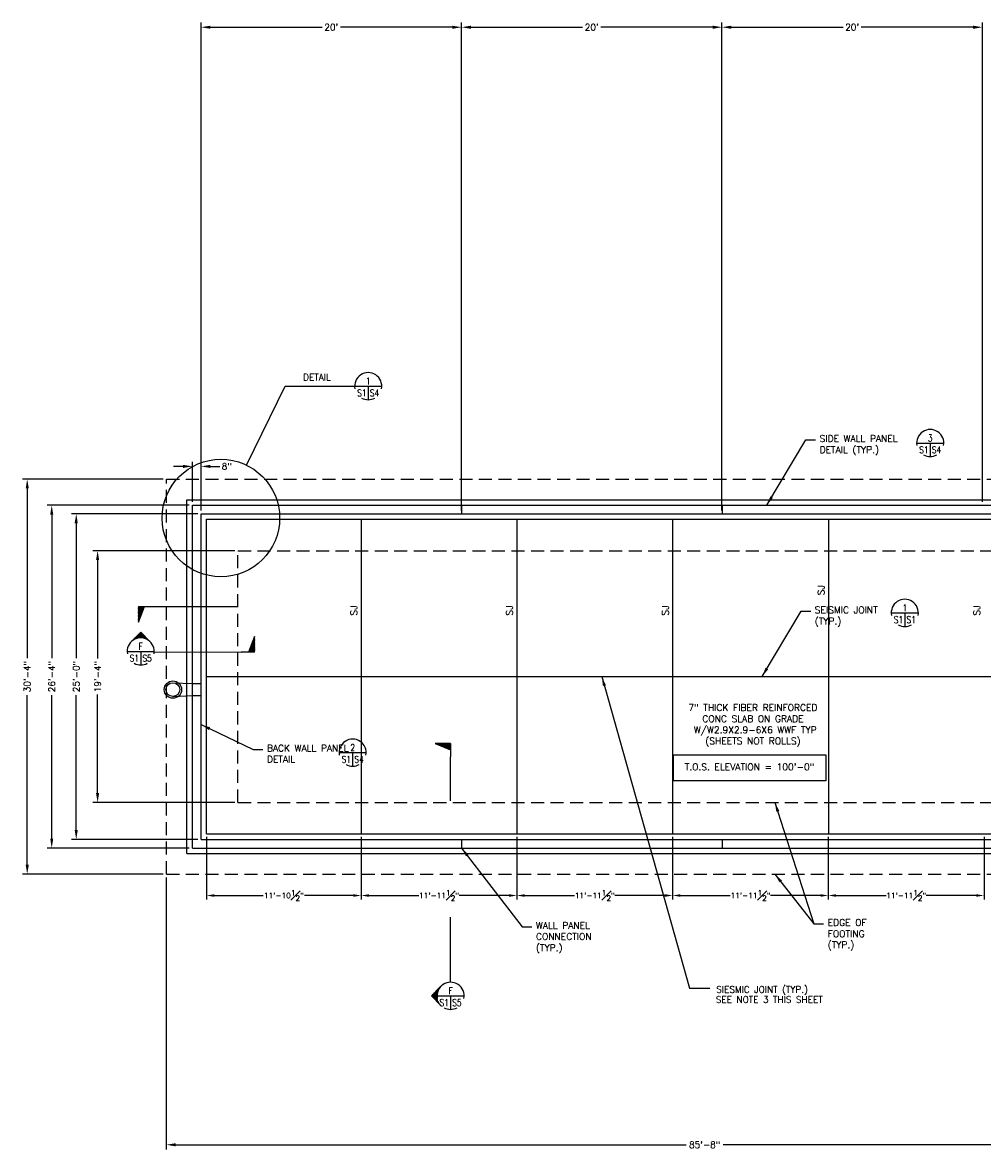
# Model space of a CAD drawing. Header units: feet. Extents: x 806 to 2253, y 337 to 8639.
# Tile 2 of 10: x 806 to 1690, y 2805 to 3843. Entities that reach past the tile are written whole.
import ezdxf
from ezdxf.enums import TextEntityAlignment as Align

# ---------------------------------------------------------------- set-up
doc = ezdxf.new("R2010")
doc.units = ezdxf.units.FT
doc.header["$LTSCALE"] = 48
doc.header["$MEASUREMENT"] = 0
for name, pattern in [('DASH6', [0.325, 0.225, -0.1]), ('DASHED', [7.275, 4.85, -2.425]), ('HIDDEN', [0.375, 0.25, -0.125])]:
    doc.linetypes.add(name, pattern=pattern)
doc.layers.get('0').update_dxf_attribs({"linetype": 'CONTINUOUS'})
doc.layers.get('DEFPOINTS').update_dxf_attribs({"linetype": 'CONTINUOUS'})
for name, color, linetype in [('COM-CALLOUT', 7, 'CONTINUOUS'), ('COM-DIMS', 2, 'CONTINUOUS'), ('S-ANNO-TEXT-LW15', 2, 'CONTINUOUS'), ('S-FLOR-LW20', 1, 'CONTINUOUS'), ('S-FNDN', 4, 'DASHED'), ('S-PR-FOOTING', 6, 'DASH6'), ('S-PR-MISC-MATL', 6, 'CONTINUOUS'), ('S-SLAB-EDGE', 2, 'CONTINUOUS')]:
    doc.layers.add(name, color=color, linetype=linetype)
doc.styles.add('ROMANS', font='Romans')
doc.styles.add('SIMPLEX', font='simplex.shx')
doc.styles.add('TIGHT', font='SIMPLEX', dxfattribs={"width": 0.85})
doc.dimstyles.new('DIM', dxfattribs={"dimscale": 48, "dimtxt": 0.125, "dimasz": 0.18, "dimexe": 0.09, "dimexo": 0.0625, "dimgap": 0.05, "dimtad": 0, "dimdec": 3, "dimzin": 0, "dimdsep": 46, "dimlunit": 4, "dimtxsty": 'SIMPLEX', "dimcen": 0.09, "dimadec": 0, "dimazin": 0, "dimtfac": 1, "dimtdec": 3, "dimtofl": 0, "dimtmove": 0, "dimatfit": 3, "dimfxl": 0, "dimfrac": 1, "dimtolj": 1, "dimtzin": 0, "dimarcsym": 0})

# ---------------------------------------------------------------- blocks, each defined once
blk = doc.blocks.new('TAIL')
at = {"layer": 'S-PR-FOOTING', "color": 7, "linetype": 'Continuous'}
for p, q in [((-0.0383, -0.0452), (-0.0383, 0.0535)), ((-0.0383, 0.0535), (0.0008, -0.0452)), ((-0.0383, 0.0455), (-0.0023, -0.0452)), ((-0.0383, 0.0369), (-0.0057, -0.0452)), ((-0.0383, 0.0309), (-0.0081, -0.0452)), ((-0.0383, 0.0215), (-0.0117, -0.0452)), ((-0.0383, 0.0127), (-0.0153, -0.0452)), ((-0.0383, 0.002), (-0.0195, -0.0452)), ((-0.0383, -0.0051), (-0.0224, -0.0452)), ((-0.0383, -0.0134), (-0.0255, -0.0452)), ((-0.0383, -0.0209), (-0.0286, -0.0452)), ((-0.0383, -0.0285), (-0.0315, -0.0452)), ((-0.0383, -0.0337), (-0.0336, -0.0452)), ((-0.0383, -0.0407), (-0.0364, -0.0452)), ((-0.0383, -0.0452), (0.0461, -0.0452))]:
    blk.add_line(p, q, dxfattribs=at)
blk = doc.blocks.new('*D51')
at = {"layer": 'COM-DIMS', "color": 0, "linetype": 'Continuous', "lineweight": -2}
for p, q in [((962.4, 3401.3), (962.4, 3438.4)), ((970.4, 3393.3), (970.4, 3438.4)), ((953.8, 3434.1), (945.1, 3434.1)), ((979.1, 3434.1), (987.7, 3434.1))]:
    blk.add_line(p, q, dxfattribs=at)
at = {"layer": 'COM-DIMS', "color": 0, "linetype": 'Continuous'}
for points in [[(953.8, 3435.5), (953.8, 3432.6), (962.4, 3434.1)], [(979.1, 3435.5), (979.1, 3432.6), (970.4, 3434.1)]]:
    blk.add_solid(points, dxfattribs=at)
at = {"layer": 'DEFPOINTS', "color": 0, "linetype": 'Continuous'}
for p in [(970.4, 3434.1), (962.4, 3398.3, 0.4), (970.4, 3390.3, 0.4)]:
    blk.add_point(p, dxfattribs=at)
at = {"layer": 'COM-DIMS', "color": 0, "linetype": 'Continuous', "insert": (994.1, 3434.1), "char_height": 6, "attachment_point": 5, "style": 'SIMPLEX'}
blk.add_mtext('\\A1;8"', dxfattribs=at)
blk = doc.blocks.new('DETTAG')
at = {"linetype": 'Continuous'}
blk.add_line((-0.25, 0), (0.25, 0), dxfattribs=at)
blk.add_line((0, 0), (0, -0.25))
for start, end in [(349.193077, 190.806923), (241.044976, 298.955024)]:
    blk.add_arc((0, 0), 0.25, start, end)
at = {"style": 'TIGHT', "width": 0.8}
blk.add_attdef('NO', text='', height=0.125, dxfattribs=at).set_placement((0, 0.03125), align=Align.CENTER)
blk.add_attdef('FROM', text='', height=0.125, dxfattribs=at).set_placement((-0.03125, -0.1875), align=Align.RIGHT)
blk.add_attdef('TO', (0.03125, -0.1875), '', height=0.125, dxfattribs=at)
blk = doc.blocks.new('*D52')
at = {"layer": 'COM-DIMS', "color": 0, "linetype": 'Continuous', "lineweight": -2}
for p, q in [((1001.4, 3356.3), (870.8, 3356.3)), ((875.1, 3347.7), (875.1, 3256.9)), ((875.1, 3133), (875.1, 3223.8)), ((1001.4, 3124.3), (870.8, 3124.3))]:
    blk.add_line(p, q, dxfattribs=at)
at = {"layer": 'COM-DIMS', "color": 0, "linetype": 'Continuous'}
for points in [[(873.6, 3347.7), (876.5, 3347.7), (875.1, 3356.3)], [(873.6, 3133), (876.5, 3133), (875.1, 3124.3)]]:
    blk.add_solid(points, dxfattribs=at)
at = {"layer": 'DEFPOINTS', "color": 0, "linetype": 'Continuous'}
for p in [(875.1, 3356.3), (1004.4, 3356.3, -1.1), (1004.4, 3124.3, -1.1)]:
    blk.add_point(p, dxfattribs=at)
at = {"layer": 'COM-DIMS', "color": 0, "linetype": 'Continuous', "insert": (875.1, 3240.3), "char_height": 6, "attachment_point": 5, "rotation": 90, "style": 'SIMPLEX'}
blk.add_mtext('\\A1;19\'-4"', dxfattribs=at)
blk = doc.blocks.new('*D53')
at = {"layer": 'COM-DIMS', "color": 0, "linetype": 'Continuous', "lineweight": -2}
for p, q in [((967.4, 3390.3), (851, 3390.3)), ((855.4, 3381.7), (855.4, 3257.4)), ((855.4, 3099), (855.4, 3223.2)), ((967.4, 3090.3), (851, 3090.3))]:
    blk.add_line(p, q, dxfattribs=at)
at = {"layer": 'COM-DIMS', "color": 0, "linetype": 'Continuous'}
for points in [[(853.9, 3381.7), (856.8, 3381.7), (855.4, 3390.3)], [(853.9, 3099), (856.8, 3099), (855.4, 3090.3)]]:
    blk.add_solid(points, dxfattribs=at)
at = {"layer": 'DEFPOINTS', "color": 0, "linetype": 'Continuous'}
for p in [(855.4, 3390.3), (970.4, 3390.3, -1.1), (970.4, 3090.3, -1.1)]:
    blk.add_point(p, dxfattribs=at)
at = {"layer": 'COM-DIMS', "color": 0, "linetype": 'Continuous', "insert": (855.4, 3240.3), "char_height": 6, "attachment_point": 5, "rotation": 90, "style": 'SIMPLEX'}
blk.add_mtext('\\A1;25\'-0"', dxfattribs=at)
blk = doc.blocks.new('*D54')
at = {"layer": 'COM-DIMS', "color": 0, "linetype": 'Continuous', "lineweight": -2}
for p, q in [((959.4, 3398.3), (828.5, 3398.3)), ((832.8, 3389.7), (832.8, 3257.4)), ((832.8, 3091), (832.8, 3223.2)), ((959.4, 3082.3), (828.5, 3082.3))]:
    blk.add_line(p, q, dxfattribs=at)
at = {"layer": 'COM-DIMS', "color": 0, "linetype": 'Continuous'}
for points in [[(831.4, 3389.7), (834.2, 3389.7), (832.8, 3398.3)], [(831.4, 3091), (834.2, 3091), (832.8, 3082.3)]]:
    blk.add_solid(points, dxfattribs=at)
at = {"layer": 'DEFPOINTS', "color": 0, "linetype": 'Continuous'}
for p in [(832.8, 3398.3), (962.4, 3398.3, -1.1), (962.4, 3082.3, -1.1)]:
    blk.add_point(p, dxfattribs=at)
at = {"layer": 'COM-DIMS', "color": 0, "linetype": 'Continuous', "insert": (832.8, 3240.3), "char_height": 6, "attachment_point": 5, "rotation": 90, "style": 'SIMPLEX'}
blk.add_mtext('\\A1;26\'-4"', dxfattribs=at)
blk = doc.blocks.new('*D55')
at = {"layer": 'COM-DIMS', "color": 0, "linetype": 'Continuous', "lineweight": -2}
for p, q in [((935.4, 3422.3), (805.9, 3422.3)), ((810.2, 3413.7), (810.2, 3257.4)), ((810.2, 3067), (810.2, 3223.2)), ((935.4, 3058.3), (805.9, 3058.3))]:
    blk.add_line(p, q, dxfattribs=at)
at = {"layer": 'COM-DIMS', "color": 0, "linetype": 'Continuous'}
for points in [[(808.8, 3413.7), (811.7, 3413.7), (810.2, 3422.3)], [(808.8, 3067), (811.7, 3067), (810.2, 3058.3)]]:
    blk.add_solid(points, dxfattribs=at)
at = {"layer": 'DEFPOINTS', "color": 0, "linetype": 'Continuous'}
for p in [(810.2, 3422.3), (938.4, 3422.3, -1.1), (938.4, 3058.3, -1.1)]:
    blk.add_point(p, dxfattribs=at)
at = {"layer": 'COM-DIMS', "color": 0, "linetype": 'Continuous', "insert": (810.2, 3240.3), "char_height": 6, "attachment_point": 5, "rotation": 90, "style": 'SIMPLEX'}
blk.add_mtext('\\A1;30\'-4"', dxfattribs=at)
blk = doc.blocks.new('*D63')
at = {"layer": 'COM-DIMS', "color": 0, "linetype": 'Continuous', "lineweight": -2}
for p, q in [((1930.4, 3093.3), (1930.4, 2804.6)), ((938.4, 3055.3), (938.4, 2804.6)), ((947.1, 2808.9), (1417.3, 2808.9)), ((1921.8, 2808.9), (1451.5, 2808.9))]:
    blk.add_line(p, q, dxfattribs=at)
at = {"layer": 'COM-DIMS', "color": 0, "linetype": 'Continuous'}
for points in [[(947.1, 2810.3), (947.1, 2807.4), (938.4, 2808.9)], [(1921.8, 2810.3), (1921.8, 2807.4), (1930.4, 2808.9)]]:
    blk.add_solid(points, dxfattribs=at)
at = {"layer": 'DEFPOINTS', "color": 0, "linetype": 'Continuous'}
for p in [(1930.4, 3096.3, -1.1), (938.4, 3058.3, -1.1), (1930.4, 2808.9)]:
    blk.add_point(p, dxfattribs=at)
at = {"layer": 'COM-DIMS', "color": 0, "linetype": 'Continuous', "insert": (1434.4, 2808.9), "char_height": 6, "attachment_point": 5, "style": 'SIMPLEX'}
blk.add_mtext('\\A1;85\'-8"', dxfattribs=at)
blk = doc.blocks.new('*D65')
at = {"layer": 'COM-DIMS', "color": 0, "linetype": 'Continuous', "lineweight": -2}
for p, q in [((1210.4, 3393.3), (1210.4, 3843.1)), ((1450.4, 3401.3), (1450.4, 3843.1)), ((1219.1, 3838.8), (1322, 3838.8)), ((1441.8, 3838.8), (1338.8, 3838.8))]:
    blk.add_line(p, q, dxfattribs=at)
at = {"layer": 'COM-DIMS', "color": 0, "linetype": 'Continuous'}
for points in [[(1219.1, 3840.2), (1219.1, 3837.3), (1210.4, 3838.8)], [(1441.8, 3840.2), (1441.8, 3837.3), (1450.4, 3838.8)]]:
    blk.add_solid(points, dxfattribs=at)
at = {"layer": 'DEFPOINTS', "color": 0, "linetype": 'Continuous'}
for p in [(1450.4, 3838.8), (1450.4, 3398.3), (1210.4, 3390.3)]:
    blk.add_point(p, dxfattribs=at)
at = {"layer": 'COM-DIMS', "color": 0, "linetype": 'Continuous', "insert": (1330.4, 3838.8), "char_height": 6, "attachment_point": 5, "style": 'SIMPLEX'}
blk.add_mtext("\\A1;20'", dxfattribs=at)
blk = doc.blocks.new('*D64')
at = {"layer": 'COM-DIMS', "color": 0, "linetype": 'Continuous', "lineweight": -2}
for p, q in [((970.4, 3405.3), (970.4, 3843.1)), ((1210.4, 3401.3), (1210.4, 3843.1)), ((979.1, 3838.8), (1082, 3838.8)), ((1201.8, 3838.8), (1098.8, 3838.8))]:
    blk.add_line(p, q, dxfattribs=at)
at = {"layer": 'COM-DIMS', "color": 0, "linetype": 'Continuous'}
for points in [[(979.1, 3840.2), (979.1, 3837.3), (970.4, 3838.8)], [(1201.8, 3840.2), (1201.8, 3837.3), (1210.4, 3838.8)]]:
    blk.add_solid(points, dxfattribs=at)
at = {"layer": 'DEFPOINTS', "color": 0, "linetype": 'Continuous'}
for p in [(1210.4, 3838.8), (970.4, 3402.3), (1210.4, 3398.3)]:
    blk.add_point(p, dxfattribs=at)
at = {"layer": 'COM-DIMS', "color": 0, "linetype": 'Continuous', "insert": (1090.4, 3838.8), "char_height": 6, "attachment_point": 5, "style": 'SIMPLEX'}
blk.add_mtext("\\A1;20'", dxfattribs=at)
blk = doc.blocks.new('*D83')
at = {"layer": 'COM-DIMS', "color": 0, "linetype": 'Continuous', "lineweight": -2}
for p, q in [((1450.4, 3393.3), (1450.4, 3843.1)), ((1690.4, 3401.3), (1690.4, 3843.1)), ((1459.1, 3838.8), (1562, 3838.8)), ((1681.8, 3838.8), (1578.8, 3838.8))]:
    blk.add_line(p, q, dxfattribs=at)
at = {"layer": 'COM-DIMS', "color": 0, "linetype": 'Continuous'}
for points in [[(1459.1, 3840.2), (1459.1, 3837.3), (1450.4, 3838.8)], [(1681.8, 3840.2), (1681.8, 3837.3), (1690.4, 3838.8)]]:
    blk.add_solid(points, dxfattribs=at)
at = {"layer": 'DEFPOINTS', "color": 0, "linetype": 'Continuous'}
for p in [(1690.4, 3838.8), (1690.4, 3398.3), (1450.4, 3390.3)]:
    blk.add_point(p, dxfattribs=at)
at = {"layer": 'COM-DIMS', "color": 0, "linetype": 'Continuous', "insert": (1570.4, 3838.8), "char_height": 6, "attachment_point": 5, "style": 'SIMPLEX'}
blk.add_mtext("\\A1;20'", dxfattribs=at)
blk = doc.blocks.new('ARROWUW')
for q in [(-0.177, 0.177), (0.177, 0.177)]:
    blk.add_line((0, 0.354), q)
at = {"color": 0, "linetype": 'Continuous'}
for p, q in [((-0.141, 0.207), (-0.141, 0.213)), ((-0.125, 0.217), (-0.125, 0.229)), ((-0.109, 0.225), (-0.109, 0.244)), ((-0.094, 0.232), (-0.094, 0.26)), ((-0.078, 0.237), (-0.078, 0.275)), ((-0.063, 0.242), (-0.063, 0.291)), ((-0.047, 0.246), (-0.047, 0.307)), ((-0.031, 0.248), (-0.031, 0.322)), ((-0.016, 0.25), (-0.016, 0.338)), ((0, 0.25), (0, 0.354)), ((0.016, 0.25), (0.016, 0.338)), ((0.031, 0.248), (0.031, 0.322)), ((0.047, 0.246), (0.047, 0.307)), ((0.062, 0.242), (0.062, 0.291)), ((0.078, 0.237), (0.078, 0.275)), ((0.094, 0.232), (0.094, 0.26)), ((0.109, 0.225), (0.109, 0.244)), ((0.125, 0.217), (0.125, 0.229)), ((0.141, 0.207), (0.141, 0.213)), ((-0.172, 0.182), (-0.172, 0.182)), ((-0.156, 0.195), (-0.156, 0.197)), ((0.156, 0.195), (0.156, 0.197)), ((0.172, 0.182), (0.172, 0.182))]:
    blk.add_line(p, q, dxfattribs=at)
blk = doc.blocks.new('*D92')
at = {"layer": 'COM-DIMS', "color": 0, "lineweight": -2}
for p, q in [((1548.4, 3092.8), (1548.4, 3035)), ((1691.9, 3092.8), (1691.9, 3035)), ((1555.6, 3038.6), (1601.6, 3038.6)), ((1684.7, 3038.6), (1638.7, 3038.6))]:
    blk.add_line(p, q, dxfattribs=at)
at = {"layer": 'COM-DIMS', "color": 0}
for points in [[(1555.6, 3039.8), (1555.6, 3037.4), (1548.4, 3038.6)], [(1684.7, 3039.8), (1684.7, 3037.4), (1691.9, 3038.6)]]:
    blk.add_solid(points, dxfattribs=at)
at = {"layer": 'DEFPOINTS', "color": 0}
for p in [(1548.4, 3095.3, -1.1), (1691.9, 3095.3, -1.1), (1548.4, 3038.6)]:
    blk.add_point(p, dxfattribs=at)
at = {"layer": 'COM-DIMS', "color": 0, "insert": (1620.2, 3038.6), "char_height": 5, "attachment_point": 5, "style": 'SIMPLEX'}
blk.add_mtext('\\A1;11\'-11{\\H1.000000x;\\S1#2;}"', dxfattribs=at)
blk = doc.blocks.new('*D93')
at = {"layer": 'COM-DIMS', "color": 0, "lineweight": -2}
for p, q in [((1404.9, 3092.8), (1404.9, 3035)), ((1548.4, 3092.8), (1548.4, 3035)), ((1412.1, 3038.6), (1458.1, 3038.6)), ((1541.2, 3038.6), (1495.2, 3038.6))]:
    blk.add_line(p, q, dxfattribs=at)
at = {"layer": 'COM-DIMS', "color": 0}
for points in [[(1412.1, 3039.8), (1412.1, 3037.4), (1404.9, 3038.6)], [(1541.2, 3039.8), (1541.2, 3037.4), (1548.4, 3038.6)]]:
    blk.add_solid(points, dxfattribs=at)
at = {"layer": 'DEFPOINTS', "color": 0}
for p in [(1404.9, 3095.3, -1.1), (1548.4, 3095.3, -1.1), (1404.9, 3038.6)]:
    blk.add_point(p, dxfattribs=at)
at = {"layer": 'COM-DIMS', "color": 0, "insert": (1476.7, 3038.6), "char_height": 5, "attachment_point": 5, "style": 'SIMPLEX'}
blk.add_mtext('\\A1;11\'-11{\\H1.000000x;\\S1#2;}"', dxfattribs=at)
blk = doc.blocks.new('*D94')
at = {"layer": 'COM-DIMS', "color": 0, "lineweight": -2}
for p, q in [((1261.4, 3092.8), (1261.4, 3035)), ((1404.9, 3092.8), (1404.9, 3035)), ((1268.6, 3038.6), (1314.6, 3038.6)), ((1397.7, 3038.6), (1351.7, 3038.6))]:
    blk.add_line(p, q, dxfattribs=at)
at = {"layer": 'COM-DIMS', "color": 0}
for points in [[(1268.6, 3039.8), (1268.6, 3037.4), (1261.4, 3038.6)], [(1397.7, 3039.8), (1397.7, 3037.4), (1404.9, 3038.6)]]:
    blk.add_solid(points, dxfattribs=at)
at = {"layer": 'DEFPOINTS', "color": 0}
for p in [(1261.4, 3095.3, -1.1), (1404.9, 3095.3, -1.1), (1261.4, 3038.6)]:
    blk.add_point(p, dxfattribs=at)
at = {"layer": 'COM-DIMS', "color": 0, "insert": (1333.2, 3038.6), "char_height": 5, "attachment_point": 5, "style": 'SIMPLEX'}
blk.add_mtext('\\A1;11\'-11{\\H1.000000x;\\S1#2;}"', dxfattribs=at)
blk = doc.blocks.new('*D95')
at = {"layer": 'COM-DIMS', "color": 0, "lineweight": -2}
for p, q in [((1117.9, 3092.8), (1117.9, 3035)), ((1261.4, 3092.8), (1261.4, 3035)), ((1125.1, 3038.6), (1171.1, 3038.6)), ((1254.2, 3038.6), (1208.2, 3038.6))]:
    blk.add_line(p, q, dxfattribs=at)
at = {"layer": 'COM-DIMS', "color": 0}
for points in [[(1125.1, 3039.8), (1125.1, 3037.4), (1117.9, 3038.6)], [(1254.2, 3039.8), (1254.2, 3037.4), (1261.4, 3038.6)]]:
    blk.add_solid(points, dxfattribs=at)
at = {"layer": 'DEFPOINTS', "color": 0}
for p in [(1117.9, 3095.3, -1.1), (1261.4, 3095.3, -1.1), (1117.9, 3038.6)]:
    blk.add_point(p, dxfattribs=at)
at = {"layer": 'COM-DIMS', "color": 0, "insert": (1189.7, 3038.6), "char_height": 5, "attachment_point": 5, "style": 'SIMPLEX'}
blk.add_mtext('\\A1;11\'-11{\\H1.000000x;\\S1#2;}"', dxfattribs=at)
blk = doc.blocks.new('*D96')
at = {"layer": 'COM-DIMS', "color": 0, "lineweight": -2}
for p, q in [((975.4, 3092.8), (975.4, 3035)), ((1117.9, 3092.8), (1117.9, 3035)), ((982.6, 3038.6), (1027.7, 3038.6)), ((1110.7, 3038.6), (1065.7, 3038.6))]:
    blk.add_line(p, q, dxfattribs=at)
at = {"layer": 'COM-DIMS', "color": 0}
for points in [[(982.6, 3039.8), (982.6, 3037.4), (975.4, 3038.6)], [(1110.7, 3039.8), (1110.7, 3037.4), (1117.9, 3038.6)]]:
    blk.add_solid(points, dxfattribs=at)
at = {"layer": 'DEFPOINTS', "color": 0}
for p in [(975.4, 3095.3, -1.1), (1117.9, 3095.3, -1.1), (975.4, 3038.6)]:
    blk.add_point(p, dxfattribs=at)
at = {"layer": 'COM-DIMS', "color": 0, "insert": (1046.7, 3038.6), "char_height": 5, "attachment_point": 5, "style": 'SIMPLEX'}
blk.add_mtext('\\A1;11\'-10{\\H1.000000x;\\S1#2;}"', dxfattribs=at)

msp = doc.modelspace()

# ---------------------------------------------------------------- linework, layer by layer
at = {"layer": 'COM-CALLOUT', "linetype": 'Continuous'}
for p, q in [((1012.39268, 3435.15177, -5.25147), (1047.89915, 3508.00454, -5.25147)), ((1047.89915, 3508.00454, -5.25147), (1111.91322, 3508.00454, -5.25147)), ((924.93408, 3304.94668, 0.43115), (1003.57712, 3304.94668, 0.43115)), ((927.27499, 3263.03688, -5.25147), (1007.47054, 3262.87657)), ((1200.32359, 3125.81854, -5.25147), (1200.32359, 3166.41684, -5.25147)), ((1200.32359, 2958.64522, -5.25147), (1200.32359, 3018.50183, -5.25147))]:
    msp.add_line(p, q, dxfattribs=at)
msp.add_circle((988.66026, 3386.4572, -5.25147), 54.17001, dxfattribs=at)
at = {"layer": 'COM-DIMS', "linetype": 'Continuous'}
msp.add_line((1420.51736, 2953.14211, -1.07), (1439.26758, 2953.14211, -1.07), dxfattribs=at)
at = {"layer": 'DEFPOINTS', "linetype": 'Continuous'}
msp.add_point((1222.42622, 3125.33359, -1.07), dxfattribs=at)
at = {"layer": 'S-ANNO-TEXT-LW15', "linetype": 'Continuous'}
for p, q in [((1405.76967, 3144.27019, -1.07), (1405.76967, 3168.23982, -1.07)), ((1405.76967, 3168.23982, -1.07), (1545.99568, 3168.23982, -1.07)), ((1545.99568, 3168.23982, -1.07), (1545.99568, 3144.27019, -1.07)), ((1545.99568, 3144.27019, -1.07), (1405.76967, 3144.27019, -1.07))]:
    msp.add_line(p, q, dxfattribs=at)
at = {"layer": 'S-FLOR-LW20', "linetype": 'Continuous'}
for p, q in [((1210.4282, 3398.33125, -1.07), (1210.4282, 3390.33125, -1.07)), ((1450.4282, 3398.33125, -1.07), (1450.4282, 3390.33125, -1.07)), ((1210.4282, 3090.33293, -1.07), (1210.4282, 3082.33293, -1.07)), ((1450.4282, 3090.33293, -1.07), (1450.4282, 3082.33293, -1.07))]:
    msp.add_line(p, q, dxfattribs=at)
at = {"layer": 'S-FNDN', "linetype": 'Continuous'}
for p, q in [((957.4282, 3403.33125, -1.07), (1930.43313, 3403.33125, -1.07)), ((957.4282, 3077.33293, -1.07), (957.4282, 3403.33125, -1.07)), ((962.4282, 3398.33125, -1.07), (1930.43313, 3398.33125, -1.07)), ((962.4282, 3082.33293, -1.07), (962.4282, 3398.33125, -1.07)), ((970.4282, 3090.33293, -1.07), (970.4282, 3390.33125, -1.07)), ((970.4282, 3390.33125, -1.07), (1930.43313, 3390.33125, -1.07)), ((975.4282, 3385.33125, -1.07), (1930.43313, 3385.33125, -1.07)), ((975.4282, 3095.33293, -1.07), (975.4282, 3385.33125, -1.07)), ((975.4282, 3095.33293, -1.07), (1930.43313, 3095.33293, -1.07)), ((970.4282, 3090.33293, -1.07), (1930.43313, 3090.33293, -1.07)), ((957.4282, 3077.33293, -1.07), (1930.43313, 3077.33293, -1.07)), ((962.4282, 3082.33293, -1.07), (1930.43313, 3082.33293, -1.07))]:
    msp.add_line(p, q, dxfattribs=at)
at = {"layer": 'S-PR-FOOTING', "linetype": 'HIDDEN'}
for p, q in [((938.4282, 3422.33125, -1.07), (1930.43313, 3422.33125, -1.07)), ((938.4282, 3058.33293, -1.07), (938.4282, 3422.33125, -1.07)), ((1004.4282, 3124.33293, -1.07), (1004.4282, 3356.33125, -1.07)), ((1004.4282, 3356.33125, -1.07), (1930.43313, 3356.33125, -1.07)), ((1004.4282, 3124.33293, -1.07), (1930.43313, 3124.33293, -1.07)), ((938.4282, 3058.33293, -1.07), (1930.43313, 3058.33293, -1.07))]:
    msp.add_line(p, q, dxfattribs=at)
at = {"layer": 'S-PR-MISC-MATL'}
for p, q in [((944.4282, 3234.68293, -1.07), (962.4282, 3233.83293, -1.07)), ((962.4282, 3233.83293, -1.07), (970.4282, 3233.83293, -1.07)), ((944.4282, 3221.98293, -1.07), (962.4282, 3222.83293, -1.07)), ((962.4282, 3222.83293, -1.07), (970.4282, 3222.83293, -1.07))]:
    msp.add_line(p, q, dxfattribs=at)
for radius in [8, 6.35]:
    msp.add_circle((944.4282, 3228.33293, -1.07), radius, dxfattribs=at)
at = {"layer": 'S-SLAB-EDGE', "linetype": 'Continuous'}
for p, q in [((1117.93313, 3385.33125, -1.07), (1117.93313, 3095.33293, -1.07)), ((1261.43313, 3385.33125, -1.07), (1261.43313, 3095.33293, -1.07)), ((1404.93313, 3385.33125, -1.07), (1404.93313, 3095.33293, -1.07)), ((1548.43313, 3385.33125, -1.07), (1548.43313, 3095.33293, -1.07)), ((975.4282, 3240.33366, -1.07), (1930.43313, 3240.33366, -1.07))]:
    msp.add_line(p, q, dxfattribs=at)

# ---------------------------------------------------------------- block references
at = {"layer": 'COM-CALLOUT', "xscale": 50.00000033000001, "yscale": 50.00000033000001, "zscale": 50.00000033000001}
msp.add_blockref('DETTAG', (1124.41322, 3508.00454, -5.25147), dxfattribs=at).add_auto_attribs({'NO': '1', 'FROM': 'S1', 'TO': 'S4'})
at = {"layer": 'COM-CALLOUT', "linetype": 'Continuous', "xscale": 50.00000033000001, "yscale": 50.00000033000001, "zscale": 50.00000033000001}
for p, values in [((1642.29055, 3455.5833), {'NO': '3', 'FROM': 'S1', 'TO': 'S4'}), ((1618.87936, 3299.04964), {'NO': '1', 'FROM': 'S1', 'TO': 'S1'}), ((914.78636, 3263.56997, -5.25147), {'NO': 'F', 'FROM': 'S1', 'TO': 'S5'}), ((1110.08988, 3170.26747), {'NO': '2', 'FROM': 'S1', 'TO': 'S4'}), ((1200.32359, 2946.14522, -5.25147), {'NO': 'F', 'FROM': 'S1', 'TO': 'S5'})]:
    msp.add_blockref('DETTAG', p, dxfattribs=at).add_auto_attribs(values)
at = {"layer": 'COM-CALLOUT', "linetype": 'Continuous', "xscale": 144.8825386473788, "yscale": -144.8825386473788, "zscale": 144.8825386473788}
msp.add_blockref('TAIL', (918.25288, 3298.40433, 0.43115), dxfattribs=at)
at = {"layer": 'COM-CALLOUT', "xscale": -50.00000033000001, "yscale": 50.00000033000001, "zscale": 50.00000033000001}
msp.add_blockref('ARROWUW', (914.78636, 3263.56997, -5.25147), dxfattribs=at)
at = {"layer": 'COM-CALLOUT', "linetype": 'Continuous', "xscale": 144.8825386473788, "yscale": -144.8825386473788, "zscale": 144.8825386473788}
for p, rotation in [((1014.15174, 3269.41892), 180), ((1193.78124, 3173.09804, -5.25147), 270)]:
    msp.add_blockref('TAIL', p, dxfattribs=dict(at, rotation=rotation))
at = {"layer": 'COM-CALLOUT', "xscale": -50.00000033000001, "yscale": 50.00000033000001, "zscale": 50.00000033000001, "rotation": 89.99999999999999}
msp.add_blockref('ARROWUW', (1200.32359, 2946.14522, -5.25147), dxfattribs=at)

# ---------------------------------------------------------------- texts
at = {"layer": 'COM-CALLOUT', "linetype": 'Continuous', "style": 'SIMPLEX'}
msp.add_text('DETAIL', height=6, dxfattribs=at).set_placement((1077.18538, 3516.29206, -1.07), align=Align.MIDDLE)
at = {"layer": 'COM-DIMS', "linetype": 'Continuous', "style": 'SIMPLEX'}
for s, p in [('SIESMIC JOINT (TYP.)', (1445.08876, 2949.05934, 3.00986)), ('SEE NOTE 3 THIS SHEET', (1444.74083, 2939.69692, 3.00986))]:
    msp.add_text(s, height=6, dxfattribs=at).set_placement(p)
at = {"layer": 'S-ANNO-TEXT-LW15', "linetype": 'Continuous', "style": 'ROMANS'}
for p in [(1544.79278, 3315.24196, -1.07), (1114.29278, 3296.5869, -1.07), (1257.79278, 3296.5869, -1.07), (1401.29278, 3296.5869, -1.07), (1688.29278, 3296.5869, -1.07)]:
    msp.add_text('SJ', height=6.151575, rotation=90, dxfattribs=at).set_placement(p)
at = {"layer": 'S-ANNO-TEXT-LW15', "linetype": 'Continuous', "width": 82.88, "attachment_point": 1, "style": 'ROMANS'}
for s, insert, char_height in [('SIDE WALL PANEL DETAIL (TYP.)', (1540.31102, 3462.79768, -1.07), 6.1515748), ('SEISMIC JOINT  (TYP.)', (1535.90671, 3304.80009, -1.07), 6.1515748), ('BACK WALL PANEL DETAIL', (1031.05276, 3177.48185, -1.07), 6.1515748), ('WALL PANEL\\PCONNECTION\\P(TYP.)', (1278.95182, 3014.07939, -1.07), 6.151575), ('EDGE OF\\PFOOTING\\P(TYP.)', (1547.84784, 3016.74441, -1.07), 6.151575)]:
    msp.add_mtext(s, dxfattribs=dict(at, insert=insert, char_height=char_height))
at = {"layer": 'S-ANNO-TEXT-LW15', "linetype": 'Continuous', "char_height": 6.1515748, "attachment_point": 5, "style": 'ROMANS'}
for s, insert in [('7" THICK FIBER REINFORCED \\PCONC SLAB ON GRADE\\P W/W2.9X2.9-6X6 WWF TYP\\P(SHEETS NOT ROLLS)', (1478.94572, 3195.36088, -1.07)), ('T.O.S. ELEVATION = 100\'-0"', (1475.78255, 3157.075, -1.07))]:
    msp.add_mtext(s, dxfattribs=dict(at, insert=insert))

# ---------------------------------------------------------------- dimensions: what is measured, and where the dimension line sits
at = {"layer": 'COM-DIMS', "linetype": 'Continuous'}
for base, p1, p2, picture, middle in [((1210.4282, 3838.78415, -1.07), (970.4282, 3402.3319, -1.07), (1210.4282, 3398.33125, -1.07), '*D64', (1090.4282, 3838.78415, -1.07)), ((1450.4282, 3838.78415, -1.07), (1210.4282, 3390.33125, -1.07), (1450.4282, 3398.33125, -1.07), '*D65', (1330.4282, 3838.78415, -1.07)), ((1690.4282, 3838.78415, -1.07), (1450.4282, 3390.33125, -1.07), (1690.4282, 3398.33125, -1.07), '*D83', (1570.4282, 3838.78415, -1.07))]:
    dim = msp.add_linear_dim(base=base, p1=p1, p2=p2, dimstyle='DIM', dxfattribs=at)
    dim.commit()
    dim.dimension.update_dxf_attribs({"geometry": picture, "text_midpoint": middle, "dimtype": 160})
dim = msp.add_linear_dim(base=(970.4282, 3434.07791, -1.50114), p1=(962.4282, 3398.33125, -1.07), p2=(970.4282, 3390.33125, -1.07), angle=180, dimstyle='DIM', dxfattribs=at)
dim.commit()
dim.dimension.update_dxf_attribs({"geometry": '*D51', "text_midpoint": (994.1082, 3434.07791, -1.50114)})
for base, p1, p2, picture, middle in [((810.22411, 3422.33125), (938.4282, 3058.33293, -1.07), (938.4282, 3422.33125, -1.07), '*D55', (810.22411, 3240.33209)), ((875.07009, 3356.33125), (1004.4282, 3124.33293, -1.07), (1004.4282, 3356.33125, -1.07), '*D52', (875.07009, 3240.33209))]:
    dim = msp.add_linear_dim(base=base, p1=p1, p2=p2, angle=90, dimstyle='DIM', dxfattribs=at)
    dim.commit()
    dim.dimension.update_dxf_attribs({"geometry": picture, "text_midpoint": middle, "dimtype": 160})
for base, p1, p2, text, picture, middle in [((832.79672, 3398.33125), (962.4282, 3082.33293, -1.07), (962.4282, 3398.33125, -1.07), '26\'-4"', '*D54', (832.79672, 3240.33259)), ((855.36929, 3390.33125), (970.4282, 3090.33293, -1.07), (970.4282, 3390.33125, -1.07), '25\'-0"', '*D53', (855.36929, 3240.33209))]:
    dim = msp.add_linear_dim(base=base, p1=p1, p2=p2, angle=90, text=text, dimstyle='DIM', dxfattribs=at)
    dim.commit()
    dim.dimension.update_dxf_attribs({"geometry": picture, "text_midpoint": middle, "dimtype": 160})
dim = msp.add_linear_dim(base=(1930.43313, 2808.88534), p1=(938.4282, 3058.33293, -1.07), p2=(1930.43313, 3096.27366, -1.07), angle=180, text='85\'-8"', dimstyle='DIM', dxfattribs=at)
dim.commit()
dim.dimension.update_dxf_attribs({"geometry": '*D63', "text_midpoint": (1434.43067, 2808.88534)})
at = {"layer": 'COM-DIMS'}
for base, p1, p2, picture, middle in [((975.4282, 3038.62086), (1117.93313, 3095.33293, -1.07), (975.4282, 3095.33293, -1.07), '*D96', (1046.68067, 3038.62086)), ((1117.93313, 3038.62086), (1261.43313, 3095.33293, -1.07), (1117.93313, 3095.33293, -1.07), '*D95', (1189.68313, 3038.62086)), ((1261.43313, 3038.62086), (1404.93313, 3095.33293, -1.07), (1261.43313, 3095.33293, -1.07), '*D94', (1333.18313, 3038.62086)), ((1404.93313, 3038.62086), (1548.43313, 3095.33293, -1.07), (1404.93313, 3095.33293, -1.07), '*D93', (1476.68313, 3038.62086)), ((1548.43313, 3038.62086), (1691.93313, 3095.33293, -1.07), (1548.43313, 3095.33293, -1.07), '*D92', (1620.18313, 3038.62086))]:
    dim = msp.add_linear_dim(base=base, p1=p1, p2=p2, dimstyle='DIM', override={"dimscale": 40}, dxfattribs=at)
    dim.commit()
    dim.dimension.update_dxf_attribs({"geometry": picture, "text_midpoint": middle})

# ---------------------------------------------------------------- leaders
at = {"layer": 'COM-DIMS', "linetype": 'Continuous'}
msp.add_leader([(1339.72627, 3240.33366, -1.07), (1420.51736, 2953.14211, -1.07)], dimstyle='DIM', dxfattribs=at)
at = {"layer": 'S-ANNO-TEXT-LW15', "linetype": 'Continuous'}
for points in [[(1491.72545, 3398.33125, -1.07), (1527.65873, 3458.54698, -1.07), (1536.53801, 3458.54698, -1.07)], [(1487.32114, 3240.33366, -1.07), (1523.25442, 3300.54939, -1.07), (1532.1337, 3300.54939, -1.07)], [(970.4282, 3196.04672, -1.07), (1018.40047, 3173.23115, -1.07), (1027.27975, 3173.23115, -1.07)], [(1499.19292, 3124.33293, -1.07), (1535.19556, 3012.49371, -1.07), (1544.07483, 3012.49371, -1.07)], [(1210.4282, 3082.33293, -1.07), (1266.29953, 3009.82869, -1.07), (1275.1788, 3009.82869, -1.07)], [(1499.19292, 3058.33293, -1.07), (1535.19556, 3012.49371, -1.07), (1544.07483, 3012.49371, -1.07)]]:
    msp.add_leader(points, dimstyle='DIM', dxfattribs=at)

doc.saveas('drawing.dxf')
